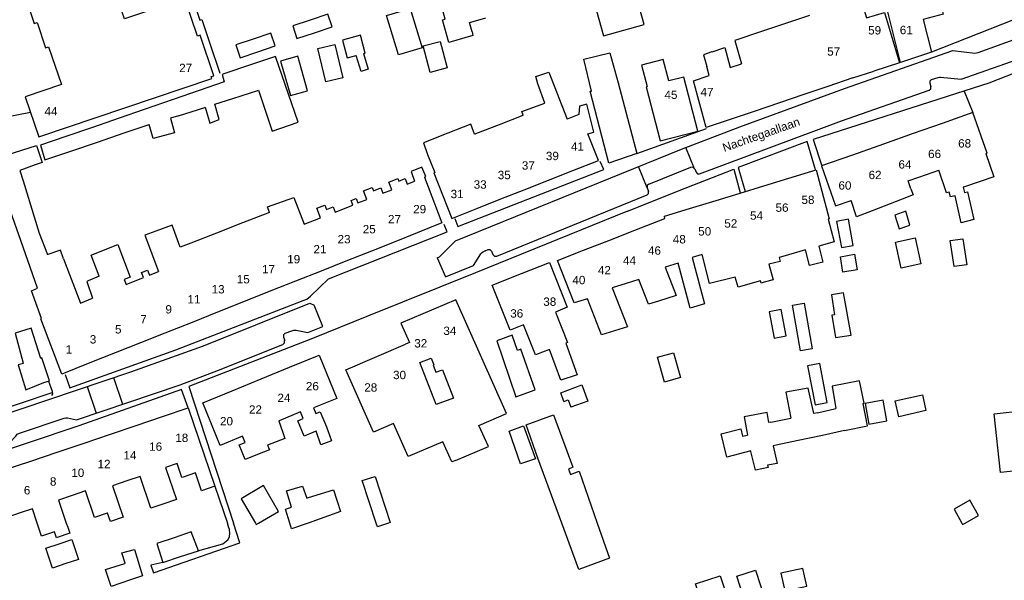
# Model space of a CAD drawing. Extents: x 158343 to 162498, y 431347 to 434500.
# Tile 23 of 248: x 158681 to 158858, y 433490 to 433590. Entities that reach past the tile are written whole.
import ezdxf

# ---------------------------------------------------------------- set-up
doc = ezdxf.new("R2010")
doc.units = 0
doc.header["$LTSCALE"] = 10
doc.header["$MEASUREMENT"] = 0
for name, color, linetype in [('44_plafonds', 8, 'CONTINUOUS'), ('47_binneninrichting', 8, 'CONTINUOUS'), ('HUISNUM', 7, 'CONTINUOUS'), ('STRNM', 7, 'CONTINUOUS')]:
    doc.layers.add(name, color=color, linetype=linetype)
doc.styles.add('Style-STANDARD', font='arial.ttf')

msp = doc.modelspace()

# ---------------------------------------------------------------- linework, layer by layer
at = {"layer": '44_plafonds', "flags": 128}
for points in [[(158682.09, 433594.74), (158683.78, 433589.74), (158684.3, 433589.92), (158685.83, 433585.38), (158686.37, 433585.56), (158688.66, 433578.77), (158682.16, 433576.58), (158684.59, 433569.38), (158715.66, 433579.87), (158715.54, 433580.2), (158716.01, 433580.36), (158713.57, 433587.61), (158713.11, 433587.46), (158710.83, 433594.21), (158699.97, 433590.54), (158698.33, 433595.4), (158698.05, 433595.31), (158698.22, 433594.79), (158696.81, 433594.31), (158695.05, 433599.53), (158682.09, 433595.16), (158682.21, 433594.78), (158682.09, 433594.74)], [(158762.39, 433588.26), (158762.54, 433587.56), (158758.18, 433586.32), (158757.1, 433590.41), (158757.55, 433590.49), (158756.54, 433594.32), (158760.61, 433595.68)], [(158783.86, 433595.04), (158785.95, 433587.53), (158793.27, 433589.57), (158791.19, 433597.07), (158783.86, 433595.04)], [(158829.58, 433594.91), (158831.73, 433595.55), (158833.17, 433590.74), (158836.41, 433591.71), (158839.12, 433582.64), (158834.52, 433581.19)], [(158747.04, 433591.14), (158751.27, 433592.42), (158753.4, 433585.36), (158749.17, 433584.08), (158747.04, 433591.14)], [(158846.39, 433593.55), (158846.95, 433591.41), (158843.35, 433590.47), (158844.87, 433584.6), (158839.29, 433582.72), (158836.95, 433592.04)], [(158733.33, 433590.34), (158730.18, 433589.29), (158730.94, 433587.01), (158734.1, 433588.07)], [(158734.1, 433588.07), (158737.24, 433589.12), (158736.47, 433591.4), (158733.33, 433590.34)], [(158762.13, 433589.98), (158764.87, 433590.74)], [(158822.93, 433591.18), (158818.61, 433589.73)], [(158762.39, 433588.26), (158761.93, 433589.92), (158762.13, 433589.98)], [(158818.61, 433589.73), (158814.32, 433588.29)], [(158723.11, 433586.92), (158719.96, 433585.87), (158720.73, 433583.59), (158723.9, 433584.65)], [(158723.9, 433584.65), (158727.02, 433585.7), (158726.26, 433587.98), (158723.11, 433586.92)], [(158742.89, 433584.32), (158743.19, 433584.4), (158742.33, 433587.62), (158739.1, 433586.76), (158739.95, 433583.54), (158741.55, 433583.96)], [(158814.32, 433588.29), (158809.55, 433586.68), (158810.74, 433582.49)], [(158734.67, 433585.24), (158737.72, 433585.98), (158739.18, 433579.97), (158736.13, 433579.23), (158734.67, 433585.24)], [(158757.92, 433581.76), (158754.87, 433580.95), (158753.62, 433585.7), (158756.67, 433586.5), (158757.92, 433581.76)], [(158805.45, 433584.62), (158807.73, 433585.4), (158808.71, 433581.8), (158810.74, 433582.49)], [(158723.94, 433577.7), (158724.02, 433577.73), (158726.52, 433570.42), (158731.16, 433572), (158727.07, 433583.79), (158722.46, 433582.25)], [(158731.09, 433583.86), (158727.99, 433582.97), (158729.77, 433576.78), (158732.87, 433577.66), (158731.09, 433583.86)], [(158742.89, 433584.32), (158743.75, 433581.55), (158742.47, 433581.11), (158741.55, 433583.96)], [(158791.95, 433566.39), (158786.91, 433564.62), (158783.55, 433577.58), (158783.82, 433577.58), (158782.41, 433583.31), (158787.09, 433584.48), (158788.59, 433579.08), (158791.95, 433566.39)], [(158793.81, 433578.41), (158793.62, 433578.36), (158796.13, 433568.68), (158802.93, 433570.42), (158800.4, 433580.11), (158797.69, 433579.41), (158796.68, 433583.28), (158792.81, 433582.27), (158793.81, 433578.41)], [(158805.44, 433584.62), (158803.89, 433584.12), (158804.5, 433582.01)], [(158722.46, 433582.25), (158717.99, 433580.75)], [(158808.7, 433572.48), (158804.42, 433571.03), (158802.12, 433579.45), (158804.94, 433580.4), (158804.5, 433582.01)], [(158717.99, 433580.75), (158717.54, 433580.59), (158717.89, 433579.24), (158713.38, 433577.68)], [(158774.2, 433578.91), (158773.8, 433580.21), (158774.71, 433580.52)], [(158774.71, 433580.52), (158776.17, 433581), (158779.42, 433572.54)], [(158830.7, 433579.95), (158826.21, 433578.42)], [(158830.7, 433579.95), (158834.52, 433581.19)], [(158771.57, 433573.25), (158771.29, 433573.94), (158775.46, 433575.4), (158774.2, 433578.91)], [(158826.21, 433578.42), (158821.91, 433576.97)], [(158708.73, 433576.08), (158703.55, 433574.3)], [(158713.38, 433577.68), (158708.73, 433576.08)], [(158714.39, 433574.66), (158714.5, 433574.7), (158715.3, 433571.83), (158716.98, 433572.47), (158716.22, 433575.24), (158719.43, 433576.27)], [(158719.43, 433576.27), (158723.94, 433577.7)], [(158821.91, 433576.97), (158817.57, 433575.49)], [(158703.55, 433574.3), (158699.03, 433572.74)], [(158709.69, 433573.16), (158714.39, 433574.66)], [(158783.15, 433569.92), (158784.23, 433570.21), (158782.97, 433575.23), (158781.64, 433574.86), (158781.54, 433573.4)], [(158817.57, 433575.49), (158813, 433573.94)], [(158699.03, 433572.74), (158694.23, 433571.08)], [(158709.69, 433573.16), (158708.28, 433572.72), (158708.98, 433570.09), (158705.16, 433569.06), (158704.41, 433571.59)], [(158771.5, 433573.22), (158767.22, 433571.56)], [(158771.57, 433573.25), (158771.5, 433573.22)], [(158781.54, 433573.4), (158779.42, 433572.54)], [(158813, 433573.94), (158808.7, 433572.48)], [(158854.61, 433566.38), (158854.83, 433566.45), (158852.27, 433573.72), (158846.75, 433571.78)], [(158694.23, 433571.08), (158689.46, 433569.44)], [(158699.93, 433570.07), (158704.41, 433571.59)], [(158762.8, 433569.83), (158762.18, 433571.66), (158758.05, 433570.01)], [(158767.22, 433571.56), (158763.02, 433569.92)], [(158846.75, 433571.78), (158841.58, 433569.95)], [(158689.46, 433569.44), (158684.93, 433567.88), (158685.71, 433565.24), (158690.37, 433566.82)], [(158695.13, 433568.44), (158699.93, 433570.07)], [(158758.05, 433570.01), (158753.67, 433568.27), (158754.38, 433566.23)], [(158762.91, 433569.87), (158762.8, 433569.83)], [(158763.02, 433569.92), (158762.91, 433569.87)], [(158780.48, 433563.32), (158785.05, 433565.12), (158783.15, 433569.92)], [(158841.58, 433569.95), (158836.24, 433568.07)], [(158681.39, 433550.78), (158679.51, 433556.02), (158677.27, 433558.22), (158675.13, 433564.92), (158684.22, 433567.82), (158685.24, 433564.75), (158683.96, 433564.33)], [(158690.37, 433566.82), (158695.13, 433568.44)], [(158836.24, 433568.07), (158830.65, 433566.1)], [(158754.38, 433566.23), (158755.68, 433562.95)], [(158830.65, 433566.1), (158825.1, 433564.14), (158827.63, 433556.97), (158830.42, 433557.96)], [(158854.61, 433566.38), (158856.04, 433562.21), (158850.79, 433560.41)], [(158683.96, 433564.33), (158681.22, 433563.31), (158681.83, 433561.46)], [(158753.82, 433562.12), (158754.09, 433562.23), (158753.39, 433563.92), (158751.47, 433563.17), (158752.07, 433561.43)], [(158753.82, 433562.12), (158756.98, 433553.9), (158752.54, 433552.13)], [(158755.68, 433562.95), (158755.52, 433562.89), (158758.75, 433554.73), (158763.26, 433556.51)], [(158776.07, 433561.57), (158780.48, 433563.32)], [(158814.75, 433560.58), (158819.22, 433561.95)], [(158819.22, 433561.95), (158824.12, 433563.46), (158826.47, 433554.65), (158826.3, 433554.6)], [(158841.12, 433560.05), (158840.63, 433561.45), (158844.14, 433562.68)], [(158844.14, 433562.68), (158846.16, 433563.39)], [(158848.04, 433559.46), (158847.54, 433559.29), (158846.16, 433563.39)], [(158681.83, 433561.46), (158684.69, 433552.09)], [(158740.83, 433557.44), (158740.65, 433557.91), (158741.59, 433558.28), (158741.89, 433557.5), (158743.49, 433558.14), (158742.91, 433559.65), (158744.45, 433560.27), (158744.69, 433559.67)], [(158744.69, 433559.67), (158746.01, 433560.19), (158746.38, 433559.23), (158747.95, 433559.85), (158747.41, 433561.24), (158749.05, 433561.89), (158749.23, 433561.42)], [(158749.23, 433561.42), (158750.38, 433561.88), (158750.76, 433560.9), (158752.07, 433561.43)], [(158771.74, 433559.86), (158776.07, 433561.57)], [(158810.52, 433559.28), (158814.75, 433560.58)], [(158850.55, 433560.33), (158850.78, 433559.35), (158851.32, 433559.51), (158852.43, 433554.5), (158850.19, 433553.93), (158849.06, 433558.79), (158848.28, 433558.59), (158848.04, 433559.46)], [(158850.79, 433560.41), (158850.55, 433560.33)], [(158726.01, 433555.77), (158726.04, 433555.78), (158725.68, 433556.79), (158730.36, 433558.47), (158732.26, 433553.67)], [(158767.55, 433558.21), (158771.74, 433559.86)], [(158806.22, 433557.96), (158810.52, 433559.28)], [(158841.12, 433560.05), (158841.56, 433558.94), (158839.56, 433558.17)], [(158732.26, 433553.67), (158735.17, 433554.83), (158734.51, 433556.54), (158735.95, 433557.11)], [(158735.95, 433557.11), (158736.25, 433556.31)], [(158736.25, 433556.31), (158737.43, 433556.78), (158737.8, 433555.82), (158740.97, 433557.08)], [(158740.97, 433557.08), (158740.83, 433557.44)], [(158763.26, 433556.51), (158767.55, 433558.21)], [(158801.41, 433556.48), (158806.22, 433557.96)], [(158834.18, 433556.09), (158831.37, 433555.02), (158830.42, 433557.96)], [(158839.56, 433558.17), (158834.18, 433556.09)], [(158726.01, 433555.77), (158721.19, 433553.9)], [(158796.99, 433554.72), (158796.89, 433555.1), (158801.41, 433556.48)], [(158840.22, 433556.03), (158838.24, 433555.32), (158839.02, 433552.86), (158840.98, 433553.52)], [(158840.98, 433553.52), (158840.22, 433556.03)], [(158711.89, 433550.3), (158709.99, 433549.56), (158708.57, 433553.5), (158705.64, 433552.44)], [(158721.19, 433553.9), (158716.51, 433552.09)], [(158791.61, 433552.61), (158796.99, 433554.72)], [(158826.3, 433554.6), (158827.36, 433550.54), (158824.63, 433549.73), (158825.36, 433546.88), (158822.94, 433546.28), (158822.25, 433549.07)], [(158829.93, 433554.6), (158827.77, 433554.18), (158828.7, 433549.47), (158830.8, 433549.83), (158829.93, 433554.6)], [(158684.69, 433552.09), (158686.17, 433548.23)], [(158705.64, 433552.44), (158703.64, 433551.72), (158706.11, 433545.18)], [(158716.51, 433552.09), (158711.89, 433550.3)], [(158752.54, 433552.13), (158748.37, 433550.48)], [(158786.95, 433550.78), (158791.61, 433552.61)], [(158685.08, 433536.72), (158683.31, 433541.71), (158684.4, 433542.17), (158681.39, 433550.78)], [(158696.51, 433549.11), (158698.78, 433550.01), (158701.02, 433544.18), (158699.94, 433543.75), (158700.28, 433542.86), (158703.4, 433544.1)], [(158748.37, 433550.48), (158744.3, 433548.86)], [(158782.36, 433548.99), (158786.95, 433550.78)], [(158838.39, 433550.48), (158841.88, 433551.24), (158842.9, 433546.56), (158839.4, 433545.8), (158838.39, 433550.48)], [(158850.49, 433551.05), (158851.16, 433546.4), (158848.89, 433546.08), (158848.22, 433550.73), (158850.49, 433551.05)], [(158686.22, 433548.24), (158686.17, 433548.23)], [(158689.05, 433547.45), (158688.52, 433548.99), (158686.22, 433548.24)], [(158695.47, 433544.34), (158694.02, 433548.12), (158696.51, 433549.11)], [(158744.3, 433548.86), (158739.75, 433547.05)], [(158787.92, 433534.53), (158785.6, 433533.82), (158783.08, 433540.26), (158780.73, 433539.53), (158777.74, 433547.18), (158782.36, 433548.99)], [(158803.65, 433548.26), (158801.88, 433547.72), (158804.11, 433539.38), (158801.54, 433538.59), (158799.38, 433546.68)], [(158809.61, 433544.19), (158805, 433543.05), (158803.65, 433548.26)], [(158818.15, 433547.91), (158817.47, 433547.71), (158817.68, 433546.99), (158815.63, 433546.49), (158816.41, 433543.69), (158814.8, 433543.25)], [(158822.25, 433549.07), (158818.15, 433547.91)], [(158828.49, 433547.85), (158831.05, 433548.28), (158831.51, 433545.51), (158828.95, 433545.09), (158828.49, 433547.85)], [(158689.05, 433547.45), (158692.09, 433539.51), (158694.27, 433540.38)], [(158739.75, 433547.05), (158735.29, 433545.27)], [(158771.23, 433544.81), (158776.27, 433546.81), (158779.45, 433538.76), (158777.33, 433537.9)], [(158799.38, 433546.68), (158797.01, 433545.96), (158799.01, 433540.85), (158795.83, 433539.88)], [(158695.47, 433544.34), (158693.48, 433543.51)], [(158703.4, 433544.1), (158703.06, 433544.99), (158704.13, 433545.42), (158704.47, 433544.53), (158706.11, 433545.18)], [(158735.29, 433545.27), (158730.7, 433543.45)], [(158771.62, 433535.61), (158769.21, 433534.64), (158766, 433542.75), (158771.23, 433544.81)], [(158693.48, 433543.51), (158693.21, 433543.4), (158694.27, 433540.38)], [(158730.7, 433543.45), (158725.98, 433541.57)], [(158790.05, 433543.01), (158787.52, 433542.24), (158790.26, 433535.25), (158787.92, 433534.53)], [(158795.83, 433539.88), (158794.05, 433539.33), (158792.34, 433543.72), (158790.05, 433543.01)], [(158814.8, 433543.25), (158814.24, 433543.09), (158814.12, 433543.51), (158810.13, 433542.4), (158809.61, 433544.19)], [(158725.98, 433541.57), (158721.34, 433539.72)], [(158827.61, 433533.31), (158830.41, 433533.78), (158829.05, 433541.38), (158826.89, 433541.02), (158827.43, 433537.43), (158826.95, 433537.32), (158827.61, 433533.31)], [(158721.34, 433539.72), (158716.66, 433537.86)], [(158759.38, 433511.23), (158765.3, 433513.77), (158763.62, 433517.54), (158768.58, 433519.67), (158759.46, 433540.1), (158749.6, 433535.88), (158751.13, 433532.44), (158750.42, 433532.14)], [(158823.42, 433531.29), (158821.35, 433530.92), (158819.9, 433539.11), (158821.97, 433539.48), (158823.42, 433531.29)], [(158716.66, 433537.86), (158712.12, 433536.05)], [(158777.33, 433537.9), (158779.48, 433532.46), (158779.18, 433532.34)], [(158817.86, 433538.35), (158815.73, 433537.96), (158816.6, 433533.23), (158818.73, 433533.62), (158817.86, 433538.35)], [(158693.77, 433528.76), (158688.77, 433526.77), (158684.97, 433536.68), (158685.08, 433536.72)], [(158712.12, 433536.05), (158707.24, 433534.11)], [(158776.28, 433531.19), (158773.76, 433530.2), (158771.62, 433535.61)], [(158684.98, 433529.59), (158683.22, 433535), (158680.4, 433534.1), (158681.82, 433528.72)], [(158707.24, 433534.11), (158702.86, 433532.37)], [(158770.25, 433522.7), (158773.73, 433523.93), (158771.12, 433531.22), (158770.52, 433531.01), (158769.56, 433533.74), (158766.8, 433532.72), (158770.25, 433522.7)], [(158702.86, 433532.37), (158698.33, 433530.57)], [(158759.38, 433511.23), (158758.77, 433510.97), (158757.15, 433514.61), (158750.89, 433511.93), (158748.25, 433517.86), (158744.71, 433516.34), (158739.71, 433527.55), (158750.42, 433532.14)], [(158779.18, 433532.34), (158781.23, 433526.61), (158778.33, 433525.66), (158776.28, 433531.19)], [(158698.33, 433530.57), (158693.77, 433528.76)], [(158729.64, 433527.99), (158734.91, 433530.15), (158738.08, 433522.39), (158733.93, 433520.7), (158734.34, 433519.69), (158735.11, 433520.01), (158736.23, 433517.26)], [(158795.65, 433529.78), (158798.54, 433530.58), (158799.79, 433526.12), (158796.89, 433525.32), (158795.65, 433529.78)], [(158681.82, 433528.72), (158681.84, 433528.64), (158680.91, 433528.4), (158682.26, 433523.93), (158685.53, 433525.22), (158686.55, 433525.52), (158685.17, 433529.69), (158684.98, 433529.59)], [(158755.93, 433521.28), (158753.03, 433528.85), (158755.06, 433529.62), (158755.52, 433528.42), (158755.4, 433528.37), (158755.89, 433527.08), (158757.08, 433527.53), (158759.02, 433522.46), (158755.93, 433521.28)], [(158823.95, 433521.25), (158826.14, 433521.67), (158824.81, 433528.67), (158822.61, 433528.25), (158823.95, 433521.25)], [(158724.51, 433525.89), (158729.64, 433527.99)], [(158719.33, 433523.78), (158724.51, 433525.89)], [(158778.84, 433521.83), (158778.29, 433523.42), (158782.1, 433524.83), (158783.15, 433521.92), (158780.11, 433520.84)], [(158829.24, 433516.6), (158833.33, 433517.48), (158832.58, 433521.45), (158832.76, 433521.53), (158831.89, 433525.56), (158826.99, 433524.58), (158827.65, 433520.58)], [(158723.88, 433512.31), (158721.66, 433511.4), (158720.57, 433514.06), (158721.65, 433514.5), (158721.2, 433515.59), (158717.16, 433513.93), (158714.03, 433521.61), (158719.33, 433523.78)], [(158824.4, 433519.82), (158823.74, 433519.66), (158822.73, 433524.25), (158818.72, 433523.51), (158819.6, 433518.86)], [(158838.97, 433519.1), (158838.33, 433521.94), (158843.21, 433523.04), (158843.85, 433520.21), (158838.97, 433519.1)], [(158778.84, 433521.83), (158779.63, 433522.15), (158780.11, 433520.84)], [(158836.18, 433522.06), (158832.94, 433521.47), (158833.61, 433517.78), (158836.85, 433518.36), (158836.18, 433522.06)], [(158706.79, 433519.12), (158711.45, 433520.69), (158716.2, 433506.61), (158713.81, 433505.81), (158712.72, 433509.03)], [(158734.22, 433516.43), (158732.23, 433515.62), (158731.1, 433518.37), (158732.08, 433518.77), (158731.59, 433519.96), (158727.74, 433518.38)], [(158816.01, 433518.13), (158815.63, 433518.06), (158815.34, 433519.85), (158811.2, 433519.08), (158811.81, 433515.81)], [(158824.4, 433519.82), (158827.65, 433520.58)], [(158856.08, 433519.61), (158863.02, 433520.38), (158864.19, 433509.83), (158857.25, 433509.06), (158856.08, 433519.61)], [(158702.11, 433517.54), (158706.79, 433519.12)], [(158727.67, 433518.35), (158728.78, 433515.2), (158725.69, 433513.97)], [(158727.74, 433518.38), (158727.67, 433518.35)], [(158772.11, 433517.66), (158777.01, 433519.45), (158780.48, 433510.05), (158779.71, 433509.69), (158780.07, 433508.73), (158781.6, 433509.3), (158784.84, 433500)], [(158816.01, 433518.13), (158819.6, 433518.86)], [(158692.55, 433514.31), (158697.47, 433515.97)], [(158697.47, 433515.97), (158702.11, 433517.54)], [(158734.38, 433516.5), (158734.22, 433516.43)], [(158736.23, 433517.26), (158737.17, 433514.79), (158735.26, 433514.05), (158734.38, 433516.5)], [(158773.79, 433511.51), (158771.08, 433510.66), (158769.02, 433516.53), (158771.6, 433517.47)], [(158771.6, 433517.47), (158773.79, 433511.51)], [(158774.19, 433511.63), (158772.11, 433517.66)], [(158812.42, 433512.87), (158812.39, 433512.96), (158808.12, 433511.84), (158807.09, 433516.04), (158810.64, 433516.93), (158810.92, 433515.63), (158811.81, 433515.81)], [(158829.24, 433516.6), (158825.25, 433515.75)], [(158687.93, 433512.75), (158692.55, 433514.31)], [(158820.91, 433514.81), (158816.99, 433513.97)], [(158825.25, 433515.75), (158820.91, 433514.81)], [(158683.16, 433511.14), (158687.93, 433512.75)], [(158725.69, 433513.97), (158726.01, 433513.18), (158723.88, 433512.31)], [(158816.43, 433513.85), (158817.16, 433510.71), (158815.43, 433510.39), (158815.53, 433509.98), (158813.24, 433509.5), (158812.42, 433512.87)], [(158816.99, 433513.97), (158816.43, 433513.85)], [(158678.6, 433509.6), (158683.16, 433511.14)], [(158709.46, 433510.69), (158707.36, 433509.98), (158709.3, 433504.21), (158706.88, 433503.39)], [(158710.51, 433508.25), (158710.31, 433508.18), (158709.46, 433510.69)], [(158778.47, 433500), (158774.19, 433511.63)], [(158712.72, 433509.03), (158710.51, 433508.25)], [(158700.4, 433507.57), (158697.84, 433506.71), (158699.74, 433501.06), (158697.46, 433500.29), (158696.96, 433501.78), (158696.91, 433501.76)], [(158706.88, 433503.39), (158704.75, 433502.67), (158702.82, 433508.39), (158700.4, 433507.57)], [(158742.67, 433507.63), (158744.96, 433508.38), (158747.68, 433500.1), (158747.38, 433500)], [(158745.18, 433500), (158742.67, 433507.63)], [(158696.91, 433501.76), (158694.62, 433500.99), (158693, 433505.78), (158690.58, 433504.97)], [(158724.93, 433506.72), (158720.92, 433504.38), (158723.48, 433500)], [(158724.07, 433500), (158727.64, 433502.09), (158724.93, 433506.72)], [(158729.67, 433500), (158728.92, 433502.51), (158729.98, 433502.85), (158729.09, 433505.81), (158731.96, 433506.64), (158732.74, 433504.49), (158733.03, 433504.59)], [(158733.03, 433504.59), (158737.48, 433505.99), (158738.74, 433502.06), (158734.45, 433500.54)], [(158690.58, 433504.97), (158688.15, 433504.14), (158689.55, 433500)], [(158850.89, 433500), (158853.29, 433501.34), (158851.75, 433504.1), (158848.89, 433502.51)], [(158681.26, 433501.82), (158679.08, 433501.08), (158679.44, 433500)], [(158684.32, 433500), (158683.46, 433502.56), (158681.26, 433501.82)], [(158848.89, 433502.51), (158850.28, 433500)], [(158734.45, 433500.54), (158732.94, 433500)], [(158687.41, 433498.43), (158685.11, 433497.66), (158684.32, 433500)], [(158687.88, 433497.39), (158687.79, 433497.35), (158687.41, 433498.43)], [(158689.8, 433499.24), (158690.16, 433498.18), (158687.88, 433497.39)], [(158689.55, 433500), (158689.8, 433499.24)], [(158710.05, 433493.97), (158713.25, 433495.01), (158711.99, 433498.4), (158708.9, 433497.37)], [(158723.48, 433500), (158723.64, 433499.74), (158724.07, 433500)], [(158732.94, 433500), (158729.98, 433498.95), (158729.67, 433500)], [(158747.38, 433500), (158745.4, 433499.35), (158745.18, 433500)], [(158784.84, 433500), (158787.03, 433493.71), (158781.53, 433491.66), (158778.47, 433500)], [(158850.28, 433500), (158850.43, 433499.74), (158850.89, 433500)], [(158688.25, 433496.3), (158690.55, 433497.05), (158691.73, 433493.45), (158689.48, 433492.71)], [(158708.9, 433497.37), (158705.78, 433496.33), (158706.86, 433492.94), (158710.05, 433493.97)], [(158689.48, 433492.71), (158687.08, 433491.92), (158685.9, 433495.52), (158688.25, 433496.3)], [(158700.05, 433492.75), (158700.13, 433492.77), (158699.54, 433494.65), (158701.8, 433495.28), (158703.24, 433490.53), (158701.07, 433489.79)], [(158701.07, 433489.79), (158697.59, 433488.61), (158696.58, 433491.68), (158700.05, 433492.75)], [(158813.26, 433491.53), (158815.05, 433486.01), (158811.68, 433484.92), (158809.89, 433490.44), (158813.26, 433491.53)], [(158821.76, 433491.83), (158817.81, 433490.99), (158818.49, 433487.8), (158822.44, 433488.65), (158821.76, 433491.83)], [(158802.47, 433489.09), (158806.89, 433490.55), (158808.27, 433486.39), (158803.86, 433484.93), (158802.47, 433489.09)]]:
    msp.add_lwpolyline(points, dxfattribs=at)
at = {"layer": '47_binneninrichting', "flags": 128}
for points in [[(158712.19, 433594.3), (158713.5, 433590.36), (158713.88, 433590.47), (158715.23, 433586.32), (158717.09, 433580.79)], [(158846.48, 433580.1), (158850.15, 433579.73), (158893.12, 433594.88)], [(158844.93, 433584.64), (158863.87, 433592.12)], [(158875.74, 433587.12), (158855.13, 433579.02), (158850.84, 433577.61), (158823.6, 433568.91), (158825.15, 433564.16)], [(158848.66, 433584.87), (158852.64, 433584.4), (158853.19, 433584.52), (158860.35, 433587.08)], [(158756.1, 433547.63), (158756.56, 433547.82), (158759.4, 433550.71), (158799.95, 433567.15), (158810.45, 433571.19), (158829.22, 433578.05), (158848.66, 433584.87)], [(158844.85, 433579.65), (158844.56, 433579.4), (158844.54, 433579.02)], [(158844.85, 433579.65), (158846.04, 433580.05)], [(158846.04, 433580.05), (158846.26, 433580.1), (158846.48, 433580.1)], [(158844.45, 433577.77), (158844.73, 433578.01), (158844.75, 433578.38)], [(158844.54, 433579.02), (158844.75, 433578.38)], [(158803.21, 433562.72), (158828.69, 433572.27), (158844.45, 433577.76)], [(158850.69, 433577.55), (158852.27, 433573.72)], [(158683.12, 433573.75), (158648.8, 433567.04), (158649.03, 433563.16), (158649.92, 433557.38)], [(158791.95, 433566.39), (158804.43, 433570.86)], [(158802.33, 433563.61), (158800.76, 433567.48)], [(158824.03, 433563.43), (158822.52, 433568.52), (158810.16, 433563.87), (158811.38, 433559.56)], [(158759.3, 433554.68), (158759.81, 433553.24), (158786, 433563.5), (158785.37, 433564.94)], [(158793.82, 433560.22), (158792.27, 433564.04)], [(158794.11, 433560.88), (158801.64, 433563.9)], [(158802.33, 433563.61), (158802.05, 433563.89), (158801.64, 433563.9)], [(158790.3, 433556.01), (158800.65, 433560.15), (158809.35, 433563.54), (158810.51, 433559.33)], [(158802.34, 433563.61), (158802.58, 433563)], [(158802.58, 433563), (158802.84, 433562.73), (158803.21, 433562.72)], [(158794.11, 433560.88), (158793.83, 433560.61), (158793.82, 433560.22)], [(158793.82, 433560.22), (158794.07, 433559.56)], [(158766.83, 433547.97), (158793.81, 433558.94)], [(158793.81, 433558.94), (158794.06, 433559.2), (158794.07, 433559.56)], [(158649.92, 433557.38), (158650.79, 433552.16), (158652.08, 433546.19), (158653.88, 433537.04), (158655.35, 433529.78), (158656.85, 433521.74), (158657.42, 433519.49), (158658.56, 433514), (158669.9, 433517.69), (158687.03, 433523.48)], [(158790.29, 433556), (158762.99, 433544.96), (158743.49, 433537.13), (158733.74, 433533.17), (158711.57, 433524.53), (158719.54, 433500)], [(158689.37, 433526.66), (158690.18, 433524.32), (158709.23, 433531.1), (158732.06, 433539.98), (158732.75, 433540.22), (158733.35, 433540.76), (158736.59, 433543.88), (158757.89, 433552.34), (158757.38, 433553.6)], [(158757.61, 433544.25), (158762.63, 433546.28), (158763.98, 433548.34)], [(158764.71, 433548.9), (158764.3, 433548.68), (158763.98, 433548.34)], [(158764.71, 433548.91), (158765.27, 433549.11)], [(158765.85, 433548.86), (158765.61, 433549.09), (158765.27, 433549.1)], [(158765.86, 433548.86), (158766.12, 433548.26)], [(158766.12, 433548.26), (158766.42, 433547.97), (158766.83, 433547.97)], [(158756.1, 433547.63), (158757.61, 433544.25)], [(158661.91, 433513.96), (158701.15, 433527.18), (158714.18, 433531.83), (158733.25, 433539.5), (158734.05, 433539.16)], [(158735.6, 433535.33), (158734.05, 433539.16)], [(158728.84, 433534.1), (158728.53, 433533.81), (158728.52, 433533.39)], [(158728.84, 433534.1), (158730.02, 433534.55)], [(158730.02, 433534.55), (158730.41, 433534.64), (158730.8, 433534.62)], [(158730.8, 433534.62), (158732.93, 433534.24), (158733.19, 433534.35)], [(158733.19, 433534.35), (158735.6, 433535.33)], [(158689.74, 433518.89), (158691.36, 433518.52), (158709.96, 433524.86), (158716.84, 433527.45), (158728.44, 433532.08)], [(158728.44, 433532.08), (158728.73, 433532.37), (158728.74, 433532.78)], [(158728.52, 433533.39), (158728.75, 433532.78)], [(158686.34, 433525.46), (158687.03, 433523.72), (158687.06, 433523.21), (158686.88, 433522.91)], [(158698.01, 433526.12), (158699.64, 433521.34)], [(158711.45, 433520.69), (158710.25, 433523.99), (158691.8, 433517.45), (158673.74, 433511.39), (158675.01, 433508.4)], [(158693.27, 433524.53), (158694.91, 433519.73)], [(158675.68, 433513.17), (158679.44, 433514.45), (158680.47, 433515.62), (158680.75, 433515.96), (158681.14, 433516.14), (158689.15, 433518.85)], [(158689.15, 433518.85), (158689.44, 433518.91), (158689.74, 433518.88)], [(158716.2, 433506.61), (158718.47, 433500)], [(158706.86, 433492.94), (158704.7, 433492.46), (158705.18, 433491.05), (158720.69, 433496.45), (158719.54, 433500)], [(158713.13, 433495.04), (158717.63, 433496.27), (158718.53, 433496.96), (158718.86, 433497.5), (158718.92, 433498.13), (158718.86, 433498.82), (158718.68, 433499.3), (158718.47, 433500)]]:
    msp.add_lwpolyline(points, dxfattribs=at)

# ---------------------------------------------------------------- texts
at = {"layer": 'HUISNUM', "style": 'Style-STANDARD'}
for s, p in [('59', (158833.47, 433587.76)), ('61', (158839.15, 433587.81)), ('57', (158826.12, 433583.96)), ('27', (158709.81, 433581)), ('47', (158803.38, 433576.67)), ('45', (158796.91, 433576.18)), ('44', (158685.64, 433573.22)), ('41', (158780.14, 433566.9)), ('37', (158771.31, 433563.48)), ('64', (158838.91, 433563.67)), ('35', (158766.99, 433561.77)), ('60', (158828.14, 433559.89)), ('31', (158758.53, 433558.36)), ('29', (158751.81, 433555.64)), ('50', (158802.97, 433551.65)), ('52', (158807.65, 433553.07)), ('48', (158798.41, 433550.23)), ('42', (158784.96, 433544.67)), ('40', (158780.39, 433542.9)), ('13', (158715.63, 433541.25)), ('11', (158711.3, 433539.45)), ('9', (158707.34, 433537.65)), ('38', (158775.16, 433539.02)), ('7', (158702.82, 433535.85)), ('36', (158769.23, 433536.91)), ('5', (158698.29, 433534.05)), ('3', (158693.77, 433532.25)), ('1', (158689.43, 433530.45)), ('26', (158732.55, 433523.84)), ('28', (158743.03, 433523.61)), ('22', (158722.33, 433519.64)), ('20', (158717.14, 433517.55)), ('18', (158709.11, 433514.56)), ('16', (158704.42, 433512.99)), ('14', (158699.81, 433511.43)), ('12', (158695.16, 433509.86)), ('10', (158690.45, 433508.29)), ('8', (158686.61, 433506.72)), ('6', (158681.93, 433505.15))]:
    msp.add_text(s, height=1.5, dxfattribs=at).set_placement(p)
for s, p in [('68', (158849.62, 433567.45)), ('39', (158775.63, 433565.19)), ('66', (158844.23, 433565.56)), ('62', (158833.55, 433561.78)), ('33', (158762.67, 433560.06)), ('58', (158821.51, 433557.32)), ('56', (158816.85, 433555.91)), ('27', (158747.29, 433553.84)), ('54', (158812.27, 433554.49)), ('25', (158742.76, 433552.04)), ('23', (158738.24, 433550.24)), ('21', (158733.91, 433548.44)), ('46', (158793.95, 433548.2)), ('19', (158729.2, 433546.65)), ('44', (158789.47, 433546.43)), ('17', (158724.68, 433544.85)), ('15', (158720.15, 433543.05)), ('34', (158757.23, 433533.79)), ('32', (158752.01, 433531.54)), ('30', (158748.2, 433525.85)), ('24', (158727.45, 433521.74))]:
    msp.add_text(s, height=1.5, rotation=0.0573, dxfattribs=at).set_placement(p)
at = {"layer": 'STRNM', "style": 'Style-STANDARD'}
msp.add_text('Nachtegaallaan', height=1.5, rotation=19.4496, dxfattribs=at).set_placement((158807.65, 433566.65))

doc.saveas('drawing.dxf')
